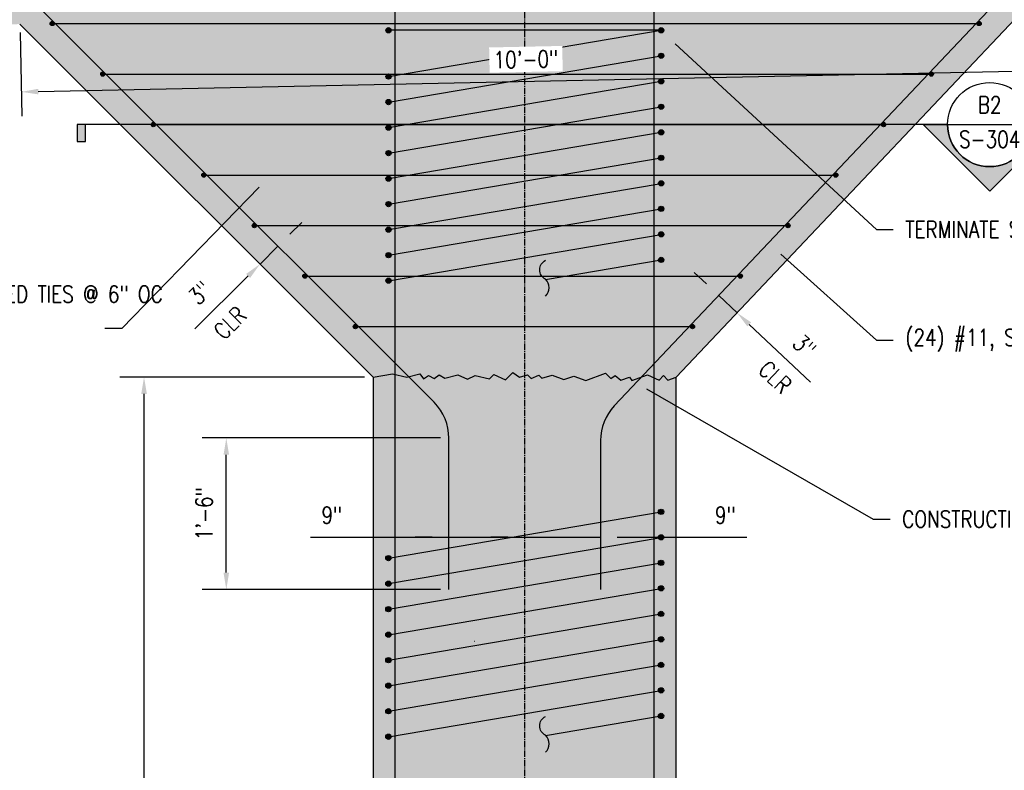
# Model space of a CAD drawing. Header units: inches. Extents: x -2185 to -513, y -77 to 231.
# Tile 9 of 12: x -1306 to -1189, y 76 to 166. Entities that reach past the tile are written whole.
import ezdxf
from ezdxf import colors
from ezdxf.entities.mleader import LeaderData, LeaderLine
from ezdxf.enums import TextEntityAlignment as Align
from ezdxf.math import Vec2, Vec3

# ---------------------------------------------------------------- set-up
doc = ezdxf.new("R2010")
doc.units = ezdxf.units.IN
doc.header["$MEASUREMENT"] = 0
doc.linetypes.add('CENTER2', pattern=[1.125, 0.75, -0.125, 0.125, -0.125])
for name, color, linetype in [('A-DETL', 3, 'Continuous'), ('A-DETL-GENF', 3, 'Continuous'), ('A-DETL-WIDE', 5, 'Continuous'), ('A-WALL-PATT', 8, 'Continuous'), ('G-ANNO-SYMB', 2, 'Continuous'), ('S-ANNO-DIMS', 1, 'Continuous'), ('S-ANNO-NOTE', 2, 'Continuous'), ('S-COLS', 2, 'Continuous'), ('S-GRID', 1, 'CENTER2')]:
    doc.layers.add(name, color=color, linetype=linetype)
doc.styles.add('Annotative', font='romans.shx', dxfattribs={"width": 0.8, "height": 0.125})
doc.styles.add('Arial', font='romans.shx', dxfattribs={"width": 0.8})
doc.dimstyles.new('Annotative', dxfattribs={"dimscale": 0, "dimtxt": 0.125, "dimasz": 0.125, "dimexe": 0.18, "dimexo": 0.0625, "dimgap": 0.09, "dimtad": 1, "dimdec": 3, "dimzin": 3, "dimdsep": 46, "dimlunit": 4, "dimtxsty": 'Annotative', "dimcen": 0.09, "dimclrt": 2, "dimazin": 2, "dimtfac": 1, "dimtdec": 3, "dimtmove": 0, "dimatfit": 0, "dimfxl": 1, "dimtfill": 1, "dimfrac": 2, "dimtolj": 1, "dimtzin": 0, "dimarcsym": 0})

# ---------------------------------------------------------------- blocks, each defined once
blk = doc.blocks.new('Reinforcing Bar Section_USACE - __5-V7-INTERIOR COLUMN SECTION')
h = blk.add_hatch(color=256)
h.dxf.hatch_style = 1
h.paths.add_polyline_path([(-1177.2, 10.66, 1), (-1177.83, 10.66, 1)])
blk.add_circle((-1177.51, 10.66), 0.312)
blk = doc.blocks.new('*D81')
at = {"layer": 'Defpoints', "color": 0, "transparency": 16777216}
for p in [(-1245.98, 113.62), (-1254.98, 109.78), (-1245.98, 104.17)]:
    blk.add_point(p, dxfattribs=at)
at = {"layer": 'S-ANNO-DIMS', "color": 0, "lineweight": -2, "transparency": 16777216}
for p, q in [((-1271.43, 104.17), (-1254.98, 104.17)), ((-1256.98, 104.17), (-1258.98, 104.17)), ((-1254.98, 104.17), (-1245.98, 104.17)), ((-1254.98, 104.17), (-1245.98, 104.17)), ((-1243.98, 104.17), (-1241.98, 104.17))]:
    blk.add_line(p, q, dxfattribs=at)
at = {"layer": 'S-ANNO-DIMS', "color": 0, "transparency": 16777216}
for points in [[(-1256.98, 104.5), (-1256.98, 103.83), (-1254.98, 104.17)], [(-1243.98, 104.5), (-1243.98, 103.83), (-1245.98, 104.17)]]:
    blk.add_solid(points, dxfattribs=at)
at = {"layer": 'S-ANNO-DIMS', "color": 2, "lineweight": -3, "transparency": 16777216, "insert": (-1268.88, 106.8), "char_height": 2, "attachment_point": 5, "style": 'Annotative', "bg_fill": 3, "box_fill_scale": 1.25, "bg_fill_color": 256, "bg_fill_true_color": 13158600, "bg_fill_transparency": 0}
blk.add_mtext('\\A1;9"', dxfattribs=at)
blk = doc.blocks.new('*D82')
at = {"layer": 'Defpoints', "color": 0, "transparency": 16777216}
for p in [(-1245.98, 113.62), (-1236.98, 109.22), (-1236.98, 104.17)]:
    blk.add_point(p, dxfattribs=at)
at = {"layer": 'S-ANNO-DIMS', "color": 0, "lineweight": -2, "transparency": 16777216}
for p, q in [((-1247.98, 104.17), (-1249.98, 104.17)), ((-1245.98, 104.17), (-1236.98, 104.17)), ((-1234.98, 104.17), (-1219.6, 104.17))]:
    blk.add_line(p, q, dxfattribs=at)
at = {"layer": 'S-ANNO-DIMS', "color": 0, "transparency": 16777216}
for points in [[(-1247.98, 104.5), (-1247.98, 103.83), (-1245.98, 104.17)], [(-1234.98, 104.5), (-1234.98, 103.83), (-1236.98, 104.17)]]:
    blk.add_solid(points, dxfattribs=at)
at = {"layer": 'S-ANNO-DIMS', "color": 2, "lineweight": -3, "transparency": 16777216, "insert": (-1222.15, 106.8), "char_height": 2, "attachment_point": 5, "style": 'Annotative', "bg_fill": 3, "box_fill_scale": 1.25, "bg_fill_color": 256, "bg_fill_true_color": 13158600, "bg_fill_transparency": 0}
blk.add_mtext('\\A1;9"', dxfattribs=at)
blk = doc.blocks.new('*D83')
at = {"layer": 'Defpoints', "color": 0, "transparency": 16777216}
for p in [(-1281.41, 115.97), (-1254.98, 115.97), (-1254.98, 97.97)]:
    blk.add_point(p, dxfattribs=at)
at = {"layer": 'S-ANNO-DIMS', "color": 0, "lineweight": -2, "transparency": 16777216}
for p, q in [((-1255.98, 115.97), (-1284.29, 115.97)), ((-1281.41, 99.97), (-1281.41, 113.97)), ((-1255.98, 97.97), (-1284.29, 97.97))]:
    blk.add_line(p, q, dxfattribs=at)
at = {"layer": 'S-ANNO-DIMS', "color": 0, "transparency": 16777216}
for points in [[(-1281.74, 113.97), (-1281.08, 113.97), (-1281.41, 115.97)], [(-1281.74, 99.97), (-1281.08, 99.97), (-1281.41, 97.97)]]:
    blk.add_solid(points, dxfattribs=at)
at = {"layer": 'S-ANNO-DIMS', "color": 2, "lineweight": -3, "transparency": 16777216, "insert": (-1284.04, 106.97), "char_height": 2, "width": 8.2186, "attachment_point": 5, "rotation": 90, "style": 'Annotative', "bg_fill": 3, "box_fill_scale": 1.25, "bg_fill_color": 256, "bg_fill_true_color": 13158600, "bg_fill_transparency": 0}
blk.add_mtext('\\A1;1\'-6"', dxfattribs=at)
blk = doc.blocks.new('*D48')
at = {"layer": 'Defpoints', "color": 0, "transparency": 16777216}
for p in [(-1291.18, 123.21), (-1263.98, 123.21), (-1263.98, -5.41)]:
    blk.add_point(p, dxfattribs=at)
at = {"layer": 'S-ANNO-DIMS', "color": 0, "lineweight": -2, "transparency": 16777216}
for p, q in [((-1264.98, 123.21), (-1294.06, 123.21)), ((-1291.18, -3.41), (-1291.18, 121.21))]:
    blk.add_line(p, q, dxfattribs=at)
at = {"layer": 'S-ANNO-DIMS', "color": 0, "transparency": 16777216}
for points in [[(-1291.51, 121.21), (-1290.84, 121.21), (-1291.18, 123.21)], [(-1291.51, -3.41), (-1290.84, -3.41), (-1291.18, -5.41)]]:
    blk.add_solid(points, dxfattribs=at)
at = {"layer": 'S-ANNO-DIMS', "color": 2, "transparency": 16777216, "insert": (-1294.14, 58.9), "char_height": 2, "attachment_point": 5, "rotation": 90, "style": 'Annotative', "bg_fill": 3, "box_fill_scale": 1.25, "bg_fill_color": 256, "bg_fill_true_color": 13158600, "bg_fill_transparency": 0}
blk.add_mtext('\\A1;10\'-8 5/8"', dxfattribs=at)
blk = doc.blocks.new('*D56')
at = {"layer": 'Defpoints', "color": 0, "transparency": 16777216}
for p in [(-1185.98, 167.63), (-1305.91, 165.14), (-1185.81, 159.58)]:
    blk.add_point(p, dxfattribs=at)
at = {"layer": 'S-ANNO-DIMS', "color": 0, "lineweight": -2, "transparency": 16777216}
for p, q in [((-1185.96, 166.64), (-1185.75, 156.7)), ((-1305.89, 164.14), (-1305.68, 154.21)), ((-1303.74, 157.13), (-1187.81, 159.54))]:
    blk.add_line(p, q, dxfattribs=at)
at = {"layer": 'S-ANNO-DIMS', "color": 0, "transparency": 16777216}
for points in [[(-1187.82, 159.87), (-1187.8, 159.21), (-1185.81, 159.58)], [(-1303.75, 157.46), (-1303.74, 156.8), (-1305.74, 157.09)]]:
    blk.add_solid(points, dxfattribs=at)
at = {"layer": 'S-ANNO-DIMS', "color": 2, "transparency": 16777216, "insert": (-1245.83, 160.96), "char_height": 2, "attachment_point": 5, "rotation": 1.1899, "style": 'Annotative', "bg_fill": 3, "box_fill_scale": 1.25, "bg_fill_color": 256, "bg_fill_true_color": 13158600, "bg_fill_transparency": 0}
blk.add_mtext('\\A1;10\'-0"', dxfattribs=at)
blk = doc.blocks.new('*D64')
at = {"layer": 'Defpoints', "color": 0, "transparency": 16777216}
for p in [(-1276.36, 139.84), (-1278.48, 137.71), (-1277.4, 136.64)]:
    blk.add_point(p, dxfattribs=at)
at = {"layer": 'S-ANNO-DIMS', "color": 0, "lineweight": -2, "transparency": 16777216}
for p, q in [((-1273.87, 140.17), (-1272.46, 141.59)), ((-1275.28, 138.76), (-1277.4, 136.64)), ((-1278.82, 135.22), (-1285.13, 128.92))]:
    blk.add_line(p, q, dxfattribs=at)
at = {"layer": 'S-ANNO-DIMS', "color": 0, "transparency": 16777216}
for points in [[(-1274.11, 140.41), (-1273.63, 139.94), (-1275.28, 138.76)], [(-1279.05, 135.46), (-1278.58, 134.99), (-1277.4, 136.64)]]:
    blk.add_solid(points, dxfattribs=at)
at = {"layer": 'S-ANNO-DIMS', "color": 2, "transparency": 16777216, "insert": (-1284.54, 133.22), "char_height": 2, "attachment_point": 5, "rotation": 45, "style": 'Annotative', "bg_fill": 3, "box_fill_scale": 1.25, "bg_fill_color": 256, "bg_fill_true_color": 13158600, "bg_fill_transparency": 0}
blk.add_mtext('\\A1;3"', dxfattribs=at)
at = {"layer": 'S-ANNO-DIMS', "color": 2, "transparency": 16777216, "insert": (-1280.95, 129.64), "char_height": 2, "attachment_point": 5, "rotation": 45, "style": 'Annotative', "bg_fill": 3, "box_fill_scale": 1.25, "bg_fill_color": 256, "bg_fill_true_color": 13158600, "bg_fill_transparency": 0}
blk.add_mtext('\\A1;CLR', dxfattribs=at)
blk = doc.blocks.new('Reinforcing Bar Section_USACE - __4')
h = blk.add_hatch(color=256)
h.dxf.hatch_style = 1
h.paths.add_polyline_path([(-0.25, 0, 1), (0.25, 0, 1)])
blk.add_circle((0, 0), 0.25)
blk = doc.blocks.new('*D51')
at = {"layer": 'Defpoints', "color": 0, "transparency": 16777216}
for p in [(-1216.53, 139.68), (-1214.35, 137.62), (-1222.94, 132.9)]:
    blk.add_point(p, dxfattribs=at)
at = {"layer": 'S-ANNO-DIMS', "color": 0, "lineweight": -2, "transparency": 16777216}
for p, q in [((-1224.39, 134.28), (-1225.85, 135.65)), ((-1222.94, 132.9), (-1220.76, 130.84)), ((-1219.31, 129.47), (-1212.05, 122.61))]:
    blk.add_line(p, q, dxfattribs=at)
at = {"layer": 'S-ANNO-DIMS', "color": 0, "transparency": 16777216}
for points in [[(-1224.16, 134.52), (-1224.62, 134.03), (-1222.94, 132.9)], [(-1219.08, 129.71), (-1219.54, 129.23), (-1220.76, 130.84)]]:
    blk.add_solid(points, dxfattribs=at)
at = {"layer": 'S-ANNO-DIMS', "color": 2, "transparency": 16777216, "insert": (-1212.76, 126.9), "char_height": 2, "attachment_point": 5, "rotation": 316.6078, "style": 'Annotative', "bg_fill": 3, "box_fill_scale": 1.25, "bg_fill_color": 256, "bg_fill_true_color": 13158600, "bg_fill_transparency": 0}
blk.add_mtext('\\A1;3"', dxfattribs=at)
at = {"layer": 'S-ANNO-DIMS', "color": 2, "transparency": 16777216, "insert": (-1216.24, 123.21), "char_height": 2, "attachment_point": 5, "rotation": 316.6078, "style": 'Annotative', "bg_fill": 3, "box_fill_scale": 1.25, "bg_fill_color": 256, "bg_fill_true_color": 13158600, "bg_fill_transparency": 0}
blk.add_mtext('\\A1;CLR', dxfattribs=at)
blk = doc.blocks.new('*U22')
at = {"lineweight": -3}
blk.add_hatch(color=256, dxfattribs=at).paths.add_polyline_path([(-6.7105, 0), (-6.773, 0), (-6.773, -0.125), (-6.7105, -0.125)])
h = blk.add_hatch(color=256, dxfattribs=at)
edge = h.paths.add_edge_path()
edge.add_line((0.3125, 0), (0.4947, 0))
edge.add_line((0.4947, 0), (0, -0.4947))
edge.add_line((0, -0.4947), (-0.4947, 0))
edge.add_line((-0.4947, 0), (-0.3125, 0))
edge.add_arc((0, 0), 0.3125, 180, 360)
at = {"linetype": 'Continuous', "lineweight": -3}
blk.add_line((-0.3125, 0), (-6.773, 0), dxfattribs=at)
at = {"lineweight": -3}
for p, q in [((-0.4947, 0), (0, -0.4947)), ((-0.3125, 0), (0.3125, 0)), ((0, -0.4947), (0.4947, 0))]:
    blk.add_line(p, q, dxfattribs=at)
at = {"lineweight": -3, "flags": 128}
blk.add_lwpolyline([(-6.7105, 0), (-6.773, 0), (-6.773, -0.125), (-6.7105, -0.125), (-6.7105, 0)], close=True, dxfattribs=at)
blk.add_lwpolyline([(0.3125, 0), (0.4947, 0), (0, -0.4947), (-0.4947, 0), (-0.3125, 0, 1), (0.3125, 0)], format="xyb", close=True, dxfattribs=at)
blk.add_lwpolyline([(0.3125, -0.0156), (0.3125, -0.0156)], dxfattribs=at)
blk.add_lwpolyline([(0.3125, -0.0156), (0.3125, -0.0156)], dxfattribs=at)
at = {"lineweight": -3}
blk.add_circle((0, 0), 0.3125, dxfattribs=at)
at = {"linetype": 'Continuous', "lineweight": -3, "style": 'Arial'}
blk.add_attdef('X#', text='', height=0.0938, dxfattribs=at).set_placement((0, 0.0469), align=Align.BOTTOM_CENTER)
blk.add_attdef('X-###', text='', height=0.0938, dxfattribs=at).set_placement((0, -0.0469), align=Align.TOP_CENTER)

msp = doc.modelspace()

# ---------------------------------------------------------------- hatches: boundary and pattern name
at = {"layer": 'A-WALL-PATT', "lineweight": -3}
h = msp.add_hatch(dxfattribs=at)
h.set_pattern_fill('AR-CONC', color=8, style=0)
h.set_pattern_definition([(50, (0, -5.7427), (7.172602, -0.627521), [0.75, -8.25]), (355, (0, -5.743), (-1.387513, 7.52192), [0.6, -6.6]), (100.45144, (0.598, -5.795), (5.78509, 6.8944), [0.6374, -7.01142]), (46.1842, (0, -3.743), (10.672413, -1.65519), [1.125, -12.375]), (96.6356, (0.889, -3.881), (9.34662, 9.741186), [0.9561, -10.51714]), (351.1842, (0, -3.743), (9.34662, 9.74119), [0.9, -9.9]), (21, (1, -4.2427), (5.96907, -4.02619), [0.75, -8.25]), (326, (1, -4.243), (2.433153, 7.2515), [0.6, -6.6]), (71.45144, (1.4974, -4.578), (8.402224, 3.22531), [0.6374, -7.01142]), (37.5, (0, -5.7427), (0.1215986, 3.3289385), [0, -6.52, 0, -6.7, 0, -6.625]), (7.5, (0, -5.7427), (2.630695, 3.944117), [0, -3.82, 0, -6.37, 0, -2.525]), (327.5, (-2.23, -5.7427), (5.3382244, -0.2255487), [0, -2.5, 0, -7.8, 0, -10.35]), (317.5, (-3.23, -5.7427), (5.831862, 1.00105), [0, -3.25, 0, -5.18, 0, -7.35])])
h.paths.add_polyline_path([(-1161.9761, 168.1334), (-1185.9761, 167.6349), (-1227.9761, 123.2089), (-1227.9761, -5.3677), (-1229.1076, -5.7349), (-1229.6379, -5.2046), (-1230.1683, -5.7349), (-1231.5277, -5.101), (-1233.4071, -5.785), (-1233.6939, -5.3754), (-1234.6908, -5.7383), (-1235.3589, -5.1777), (-1235.8873, -5.5476), (-1236.5235, -4.9114), (-1238.8727, -5.7664), (-1240.2823, -5.2534), (-1241.4569, -5.6809), (-1242.8664, -5.1679), (-1244.0738, -5.4914), (-1244.4274, -5.1378), (-1245.3337, -5.5605), (-1245.7776, -5.1166), (-1246.7435, -5.3754), (-1247.5312, -4.8238), (-1248.4151, -5.7077), (-1249.7746, -5.0738), (-1250.3049, -5.6041), (-1252.0093, -5.2074), (-1252.9157, -5.63), (-1254.0485, -5.1017), (-1255.6156, -5.4924), (-1256.2651, -5.1174), (-1256.8795, -5.5476), (-1257.529, -5.1726), (-1258.1434, -5.6028), (-1258.5735, -4.9884), (-1260.1256, -5.3754), (-1261.8042, -4.9847), (-1263.9761, -5.3677), (-1263.9761, 123.2089), (-1305.9109, 165.1437), (-1329.9761, 164.6438), (-1341.8145, 176.4822), (-1351.3196, 176.2867), (-1351.7151, 188.7789), (-1350.7314, 189.3103), (-1352.7621, 190.2466), (-1351.7784, 190.7779), (-1351.984, 197.2728), (-1099.1377, 202.4725), (-1099.0038, 195.9605), (-1099.9933, 195.44), (-1097.9731, 194.4813), (-1098.9627, 193.9609), (-1098.7054, 181.4501), (-1150.1743, 180.3811)])
h.paths.add_polyline_path([(-1330.4287, 169.5801), (-1325.7362, 170.9407), (-1327.4999, 177.0235), (-1332.1923, 175.663)], flags=24)

# ---------------------------------------------------------------- linework, layer by layer
at = {"layer": 'A-DETL', "lineweight": -3}
for p, q in [((-1262.1446, 158.9102), (-1229.7696, 164.4123)), ((-1262.1446, 155.879), (-1229.7696, 161.381)), ((-1262.1446, 152.8477), (-1229.7696, 158.3498)), ((-1262.1446, 149.8165), (-1229.7696, 155.3185)), ((-1262.1446, 146.7852), (-1229.7696, 152.2873)), ((-1262.1446, 143.754), (-1229.7696, 149.256)), ((-1262.1446, 140.7227), (-1229.7696, 146.2248)), ((-1262.1446, 137.6915), (-1229.7696, 143.1935)), ((-1262.1446, 134.6602), (-1229.7696, 140.1623)), ((-1243.5158, 134.7981), (-1229.7696, 137.131)), ((-1262.1636, 101.6945), (-1229.7886, 107.1966)), ((-1262.1636, 98.6633), (-1229.7886, 104.1654)), ((-1262.1636, 95.632), (-1229.7886, 101.1341)), ((-1262.1636, 92.6008), (-1229.7886, 98.1029)), ((-1262.1636, 89.5695), (-1229.7886, 95.0716)), ((-1262.1636, 86.5383), (-1229.7886, 92.0404)), ((-1262.1636, 83.507), (-1229.7886, 89.0091)), ((-1262.1636, 80.4758), (-1229.7886, 85.9779)), ((-1243.5141, 80.6136), (-1229.7886, 82.9466))]:
    msp.add_line(p, q, dxfattribs=at)
at = {"layer": 'A-DETL'}
for p, q in [((-1290.0772, 153.2089), (-1203.3614, 153.2089)), ((-1284.0772, 147.2089), (-1209.0337, 147.2089)), ((-1266.0772, 129.2089), (-1226.0508, 129.2089))]:
    msp.add_line(p, q, dxfattribs=at)
at = {"layer": 'A-DETL', "lineweight": -3}
for points in [[(-1243.5158, 132.8293, 0.44469329), (-1243.5158, 134.8293, -0.60352966), (-1243.5158, 137.0793)], [(-1243.5141, 78.6449, 0.44469329), (-1243.5141, 80.6449, -0.60352966), (-1243.5141, 82.8949)]]:
    msp.add_lwpolyline(points, format="xyb", dxfattribs=at)
msp.add_lwpolyline([(-1263.9761, 123.2089), (-1261.6603, 123.5996), (-1259.9817, 123.2089), (-1258.4297, 123.5959), (-1257.9995, 122.9815), (-1257.3851, 123.4117), (-1256.7356, 123.0367), (-1256.1212, 123.4669), (-1255.4717, 123.0919), (-1253.9047, 123.4826), (-1252.7718, 122.9543), (-1251.8655, 123.377), (-1250.161, 122.9802), (-1249.6307, 123.5106), (-1248.2712, 122.8766), (-1247.3874, 123.7605), (-1246.5996, 123.2089), (-1245.6337, 123.4677), (-1245.1898, 123.0239), (-1244.2835, 123.4465), (-1243.93, 123.093), (-1242.7226, 123.4165), (-1241.313, 122.9034), (-1240.1384, 123.331), (-1238.7289, 122.8179), (-1236.3796, 123.673), (-1235.7434, 123.0368), (-1235.2151, 123.4067), (-1234.5469, 122.8461), (-1233.55, 123.2089), (-1233.2632, 122.7994), (-1231.3839, 123.4834), (-1230.0244, 122.8495), (-1229.4941, 123.3798), (-1228.9637, 122.8495), (-1227.9761, 123.2089)], dxfattribs=at)
at = {"layer": 'A-DETL-WIDE', "lineweight": -3}
msp.add_line((-1251.9193, 91.7843), (-1251.9761, 91.7843), dxfattribs=at)
at = {"layer": 'S-COLS', "lineweight": -3}
for p, q in [((-1185.9761, 167.6349), (-1227.9761, 123.2089)), ((-1305.9109, 165.1437), (-1263.9761, 123.2089))]:
    msp.add_line(p, q, dxfattribs=at)
at = {"layer": 'S-GRID', "lineweight": -3}
msp.add_line((-1245.9761, -73.7994), (-1245.9761, 224.6749), dxfattribs=at)

# ---------------------------------------------------------------- block references
at = {"layer": 'A-DETL-GENF', "lineweight": -3}
for name, p in [('Reinforcing Bar Section_USACE - __5-V7-INTERIOR COLUMN SECTION', (-52.2567, 153.7543)), ('Reinforcing Bar Section_USACE - __5-V7-INTERIOR COLUMN SECTION', (-52.2567, 150.723)), ('Reinforcing Bar Section_USACE - __5-V7-INTERIOR COLUMN SECTION', (-84.6317, 148.2522)), ('Reinforcing Bar Section_USACE - __5-V7-INTERIOR COLUMN SECTION', (-52.2567, 147.6918)), ('Reinforcing Bar Section_USACE - __5-V7-INTERIOR COLUMN SECTION', (-84.6317, 145.221)), ('Reinforcing Bar Section_USACE - __5-V7-INTERIOR COLUMN SECTION', (-52.2567, 144.6605)), ('Reinforcing Bar Section_USACE - __4', (-1290.0772, 153.2089)), ('Reinforcing Bar Section_USACE - __4', (-1203.3614, 153.2089)), ('Reinforcing Bar Section_USACE - __5-V7-INTERIOR COLUMN SECTION', (-84.6317, 142.1897)), ('Reinforcing Bar Section_USACE - __5-V7-INTERIOR COLUMN SECTION', (-52.2567, 141.6293)), ('Reinforcing Bar Section_USACE - __5-V7-INTERIOR COLUMN SECTION', (-84.6317, 139.1585)), ('Reinforcing Bar Section_USACE - __5-V7-INTERIOR COLUMN SECTION', (-52.2567, 138.598)), ('Reinforcing Bar Section_USACE - __4', (-1284.0772, 147.2089)), ('Reinforcing Bar Section_USACE - __4', (-1209.0337, 147.2089)), ('Reinforcing Bar Section_USACE - __5-V7-INTERIOR COLUMN SECTION', (-84.6317, 136.1272)), ('Reinforcing Bar Section_USACE - __5-V7-INTERIOR COLUMN SECTION', (-52.2567, 135.5668)), ('Reinforcing Bar Section_USACE - __5-V7-INTERIOR COLUMN SECTION', (-84.6317, 133.096)), ('Reinforcing Bar Section_USACE - __5-V7-INTERIOR COLUMN SECTION', (-52.2567, 132.5355)), ('Reinforcing Bar Section_USACE - __5-V7-INTERIOR COLUMN SECTION', (-84.6317, 130.0647)), ('Reinforcing Bar Section_USACE - __5-V7-INTERIOR COLUMN SECTION', (-52.2567, 129.5043)), ('Reinforcing Bar Section_USACE - __4', (-1214.7061, 141.2089)), ('Reinforcing Bar Section_USACE - __5-V7-INTERIOR COLUMN SECTION', (-84.6317, 127.0335)), ('Reinforcing Bar Section_USACE - __5-V7-INTERIOR COLUMN SECTION', (-52.2567, 126.473)), ('Reinforcing Bar Section_USACE - __5-V7-INTERIOR COLUMN SECTION', (-84.6317, 124.0022)), ('Reinforcing Bar Section_USACE - __4', (-1220.3784, 135.2089)), ('Reinforcing Bar Section_USACE - __4', (-1266.0772, 129.2089)), ('Reinforcing Bar Section_USACE - __4', (-1226.0508, 129.2089)), ('Reinforcing Bar Section_USACE - __5-V7-INTERIOR COLUMN SECTION', (-52.2758, 96.5386)), ('Reinforcing Bar Section_USACE - __5-V7-INTERIOR COLUMN SECTION', (-52.2758, 93.5073)), ('Reinforcing Bar Section_USACE - __5-V7-INTERIOR COLUMN SECTION', (-84.6508, 91.0365)), ('Reinforcing Bar Section_USACE - __5-V7-INTERIOR COLUMN SECTION', (-52.2758, 90.4761)), ('Reinforcing Bar Section_USACE - __5-V7-INTERIOR COLUMN SECTION', (-84.6508, 88.0053)), ('Reinforcing Bar Section_USACE - __5-V7-INTERIOR COLUMN SECTION', (-52.2758, 87.4448)), ('Reinforcing Bar Section_USACE - __5-V7-INTERIOR COLUMN SECTION', (-84.6508, 84.974)), ('Reinforcing Bar Section_USACE - __5-V7-INTERIOR COLUMN SECTION', (-52.2758, 84.4136)), ('Reinforcing Bar Section_USACE - __5-V7-INTERIOR COLUMN SECTION', (-84.6508, 81.9428)), ('Reinforcing Bar Section_USACE - __5-V7-INTERIOR COLUMN SECTION', (-52.2758, 81.3823)), ('Reinforcing Bar Section_USACE - __5-V7-INTERIOR COLUMN SECTION', (-84.6508, 78.9115)), ('Reinforcing Bar Section_USACE - __5-V7-INTERIOR COLUMN SECTION', (-52.2758, 78.3511)), ('Reinforcing Bar Section_USACE - __5-V7-INTERIOR COLUMN SECTION', (-84.6508, 75.8803)), ('Reinforcing Bar Section_USACE - __5-V7-INTERIOR COLUMN SECTION', (-52.2758, 75.3198)), ('Reinforcing Bar Section_USACE - __5-V7-INTERIOR COLUMN SECTION', (-84.6508, 72.849)), ('Reinforcing Bar Section_USACE - __5-V7-INTERIOR COLUMN SECTION', (-52.2758, 72.2886)), ('Reinforcing Bar Section_USACE - __5-V7-INTERIOR COLUMN SECTION', (-84.6508, 69.8178))]:
    msp.add_blockref(name, p, dxfattribs=at)

# ---------------------------------------------------------------- leaders
at = {"layer": 'S-ANNO-NOTE', "lineweight": -3}
ml = msp.add_multileader_mtext('Standard', dxfattribs=at)
ml.set_content('\\pxt3.2,6.4,9.6,12.8,16,19.2,22.4,25.6,28.8,32,35.2,38.4,41.6,44.8,48,51.2,54.4,57.6,60.8,64,67.2,70.4,73.6,76.8,80,83.2,86.4,89.6,92.8,96,99.2,102.4;{\\C256;SEE PLAN S-104 FOR ROOF SLAB REINFORCING }', color=256, style='Annotative')
ml.set_leader_properties(color=1, linetype='ByLayer', lineweight=-1)
ml.build(insert=Vec2(0, 0))
ml.multileader.update_dxf_attribs({"text_right_attachment_type": 3, "dogleg_length": 0.125, "arrow_head_size": 2, "scale": 16})
ctx = ml.context
ctx.base_point, ctx.scale, ctx.char_height, ctx.arrow_head_size, ctx.landing_gap_size, ctx.plane_origin = Vec3(-1421.0387, 159.6658), 16, 2, 2, 1.44, Vec3(-1431.9209, 185.0032)
ctx.right_attachment = 3
notes = []
notes.append((ctx, [(0, (1, 1, 0), (-1423.0387, 159.6658), (1, 0), 2, [(2, [(-1419.6166, 175.4077), (-1426.5753, 191.6487)], 0, [])])]))
ctx.mtext.insert, ctx.mtext.width, ctx.mtext.defined_height, ctx.mtext.flow_direction = Vec3(-1419.5987, 160.6658), 34.61305, 4.6939, 5
ml = msp.add_multileader_mtext('Standard', dxfattribs=at)
ml.set_content('\\pxt3.2,6.4,9.6,12.8,16,19.2,22.4,25.6,28.8,32,35.2,38.4,41.6,44.8,48,51.2,54.4,57.6,60.8,64,67.2,70.4,73.6,76.8,80,83.2,86.4,89.6,92.8,96,99.2,102.4;#8 DIAGONAL BARS\\PMATCH ROOF REINF CONTINUOUS BAR SPACING, MAX 8" OC', color=256, style='Annotative')
ml.set_leader_properties(color=1, linetype='ByLayer', lineweight=-1)
ml.build(insert=Vec2(0, 0))
ml.multileader.update_dxf_attribs({"text_right_attachment_type": 3, "dogleg_length": 0.125, "arrow_head_size": 2, "scale": 16})
ctx = ml.context
ctx.base_point, ctx.scale, ctx.char_height, ctx.arrow_head_size, ctx.landing_gap_size, ctx.plane_origin = Vec3(-1478.4401, 144.787), 16, 2, 2, 1.44, Vec3(-1486.437, 148.6295)
ctx.right_attachment = 3
notes.append((ctx, [(0, (1, 1, 0), (-1480.4401, 144.787), (1, 0), 2, [(0, [(-1489.6428, 171.3649)], 0, [])])]))
ctx.mtext.insert, ctx.mtext.width, ctx.mtext.defined_height, ctx.mtext.flow_direction = Vec3(-1477.0001, 145.9775), 40.281249, 4.6939, 5
ml = msp.add_multileader_mtext('Standard', dxfattribs=at)
ml.set_content('\\pxt3.2,6.4,9.6,12.8,16,19.2,22.4,25.6,28.8,32,35.2,38.4,41.6,44.8,48,51.2,54.4,57.6,60.8,64,67.2,70.4,73.6,76.8,80,83.2,86.4,89.6,92.8,96,99.2,102.4;6"X6" CHAMFER AT WALL TO ROOF JOINT, (TYP)', color=256, style='Annotative')
ml.set_leader_properties(color=1, linetype='ByLayer', lineweight=-1)
ml.build(insert=Vec2(0, 0))
ml.multileader.update_dxf_attribs({"text_right_attachment_type": 3, "dogleg_length": 0.125, "arrow_head_size": 2, "scale": 16})
ctx = ml.context
ctx.base_point, ctx.scale, ctx.char_height, ctx.arrow_head_size, ctx.landing_gap_size, ctx.plane_origin = Vec3(-1478.4401, 130.7362), 16, 2, 2, 1.44, Vec3(-1488.9328, 144.3938)
ctx.right_attachment = 3
notes.append((ctx, [(0, (1, 1, 0), (-1480.4401, 130.7362), (1, 0), 2, [(0, [(-1490.2746, 169.3188)], 0, [])])]))
ctx.mtext.insert, ctx.mtext.width, ctx.mtext.defined_height, ctx.mtext.flow_direction = Vec3(-1477.0001, 132.0696), 34.61305, 4.6939, 5
ml = msp.add_multileader_mtext('Standard', dxfattribs=at)
ml.set_content('TERMINATE SPIRAL 2" BELOW BOTTOM OF DROP PANEL ELEVATION', color=256, style='Annotative')
ml.set_leader_properties(color=1, lineweight=-1)
ml.build(insert=Vec2(0, 0))
ml.multileader.update_dxf_attribs({"text_right_attachment_type": 3, "dogleg_length": 0.125, "arrow_head_size": 2, "scale": 16})
ctx = ml.context
ctx.base_point, ctx.scale, ctx.char_height, ctx.arrow_head_size, ctx.landing_gap_size, ctx.plane_origin = Vec3(-1202.2144, 140.7452), 16, 2, 2, 1.44, Vec3(-1217.0978, 119.7403)
ctx.right_attachment = 3
notes.append((ctx, [(0, (1, 1, 0), (-1204.2144, 140.7452), (1, 0), 2, [(0, [(-1229.5828, 164.1618)], 0, [])])]))
ctx.mtext.insert, ctx.mtext.width, ctx.mtext.defined_height, ctx.mtext.flow_direction = Vec3(-1200.7744, 141.7452), 33.949788, 8.4339, 5
for ctx, leaders in notes:
    for number, flags, end, landing, length, lines in leaders:
        leader = LeaderData()
        leader.index, (leader.has_last_leader_line, leader.has_dogleg_vector, leader.attachment_direction) = number, flags
        leader.last_leader_point, leader.dogleg_vector, leader.dogleg_length = Vec3(end), Vec3(landing), length
        for number, points, colour, breaks in lines:
            line = LeaderLine()
            line.index, line.vertices, line.color, line.breaks = number, Vec3.list(points), colors.encode_raw_color(colour), breaks
            leader.lines.append(line)
        ctx.leaders.append(leader)

# ---------------------------------------------------------------- next in the draw order: dimensions: what is measured, and where the dimension line sits
at = {"layer": 'S-ANNO-DIMS', "lineweight": -3}
dim = msp.add_linear_dim(base=(-1245.9761, 104.1655), p1=(-1254.9761, 109.7843), p2=(-1245.9761, 113.6152), dimstyle='Annotative', override={"dimpost": '\\X', "dimsah": 1, "dimse1": 1, "dimse2": 1}, dxfattribs=at)
dim.commit()
dim.dimension.update_dxf_attribs({"geometry": '*D81', "text_midpoint": (-1268.8823, 103.8127), "dimtype": 160})

# ---------------------------------------------------------------- next in the draw order: dimensions: what is measured, and where the dimension line sits
dim = msp.add_linear_dim(base=(-1281.41, 115.9663), p1=(-1254.9761, 97.9663), p2=(-1254.9761, 115.9663), angle=90, dimstyle='Annotative', override={"dimdec": 0, "dimpost": '\\X'}, dxfattribs=at)
dim.commit()
dim.dimension.update_dxf_attribs({"geometry": '*D83', "text_midpoint": (-1281.41, 106.9663), "dimtype": 160})
dim = msp.add_linear_dim(base=(-1236.9761, 104.1655), p1=(-1245.9761, 113.6152), p2=(-1236.9761, 109.2203), dimstyle='Annotative', override={"dimpost": '\\X', "dimsah": 1, "dimse1": 1, "dimse2": 1}, dxfattribs=at)
dim.commit()
dim.dimension.update_dxf_attribs({"geometry": '*D82', "text_midpoint": (-1222.1481, 104.1655), "dimtype": 160})

# ---------------------------------------------------------------- next in the draw order: linework, layer by layer
at = {"layer": 'A-DETL-WIDE', "lineweight": -3}
for points in [[(-1206.6024, -53.4707), (-1224.6011, -53.4707, -0.41421356), (-1230.6011, -47.4707), (-1230.6011, 190.647, -0.37765426), (-1224.649, 195.8906), (-1206.649, 195.8906)], [(-1285.3498, -53.4707), (-1267.3511, -53.4707, 0.41421356), (-1261.3511, -47.4707), (-1261.3511, 189.7699, 0.37765426), (-1267.3032, 195.0134), (-1285.3032, 195.0134)]]:
    msp.add_lwpolyline(points, format="xyb", dxfattribs=at)
at = {"layer": 'S-COLS', "lineweight": -3}
for p, q in [((-1263.9761, 123.2089), (-1263.9761, -5.3677)), ((-1227.9761, -5.3677), (-1227.9761, 123.2089))]:
    msp.add_line(p, q, dxfattribs=at)

# ---------------------------------------------------------------- next in the draw order: leaders
at = {"layer": 'S-ANNO-NOTE', "lineweight": -3}
ml = msp.add_multileader_mtext('Standard', dxfattribs=at)
ml.set_content('CONSTRUCTION\\PJOINT', color=256, style='Annotative')
ml.set_leader_properties(color=1, linetype='ByLayer', lineweight=-1)
ml.build(insert=Vec2(0, 0))
ml.multileader.update_dxf_attribs({"text_right_attachment_type": 3, "dogleg_length": 0.125, "arrow_head_size": 2, "scale": 16})
ctx = ml.context
ctx.base_point, ctx.scale, ctx.char_height, ctx.arrow_head_size, ctx.landing_gap_size, ctx.plane_origin = Vec3(-1478.4401, 116.9216), 16, 2, 2, 1.44, Vec3(-1510.7017, 131.9589)
ctx.right_attachment = 3
notes = []
notes.append((ctx, [(1, (1, 1, 0), (-1480.4401, 116.9216), (1, 0), 2, [(0, [(-1493.9082, 166.3958)], 0, [])])]))
ctx.mtext.insert, ctx.mtext.width, ctx.mtext.flow_direction = Vec3(-1477.0001, 117.9216), 26.581359, 5
ml = msp.add_multileader_mtext('Standard', dxfattribs=at)
ml.set_content('\\pxt3.2,6.4,9.6,12.8,16,19.2,22.4,25.6,28.8,32,35.2,38.4,41.6,44.8,48,51.2,54.4,57.6,60.8,64,67.2,70.4,73.6,76.8,80,83.2,86.4,89.6,92.8,96,99.2,102.4;{\\C256;CONSTRUCTION JOINT }', color=256, style='Annotative')
ml.set_leader_properties(color=1, linetype='ByLayer', lineweight=-1)
ml.build(insert=Vec2(0, 0))
ml.multileader.update_dxf_attribs({"text_right_attachment_type": 3, "dogleg_length": 0.125, "arrow_head_size": 2, "scale": 16})
ctx = ml.context
ctx.base_point, ctx.scale, ctx.char_height, ctx.arrow_head_size, ctx.landing_gap_size, ctx.plane_origin = Vec3(-1202.5903, 106.3322), 16, 2, 2, 1.44, Vec3(-1221.5632, 97.0358)
ctx.right_attachment = 3
notes.append((ctx, [(0, (1, 1, 0), (-1204.5903, 106.3322), (1, 0), 2, [(0, [(-1233.2632, 122.7994)], 0, [])])]))
ctx.mtext.insert, ctx.mtext.width, ctx.mtext.defined_height, ctx.mtext.flow_direction = Vec3(-1201.1503, 107.3322), 34.61305, 4.6939, 5
for ctx, leaders in notes:
    for number, flags, end, landing, length, lines in leaders:
        leader = LeaderData()
        leader.index, (leader.has_last_leader_line, leader.has_dogleg_vector, leader.attachment_direction) = number, flags
        leader.last_leader_point, leader.dogleg_vector, leader.dogleg_length = Vec3(end), Vec3(landing), length
        for number, points, colour, breaks in lines:
            line = LeaderLine()
            line.index, line.vertices, line.color, line.breaks = number, Vec3.list(points), colors.encode_raw_color(colour), breaks
            leader.lines.append(line)
        ctx.leaders.append(leader)

# ---------------------------------------------------------------- next in the draw order: dimensions: what is measured, and where the dimension line sits
at = {"layer": 'S-ANNO-DIMS'}
dim = msp.add_aligned_dim(p1=(-1305.9109, 165.1437), p2=(-1185.9761, 167.6349), distance=-8.0562, dimstyle='Annotative', override={"dimpost": '\\X'}, dxfattribs=at)
dim.commit()
dim.dimension.update_dxf_attribs({"geometry": '*D56', "text_midpoint": (-1245.8308, 160.9647)})
dim = msp.add_aligned_dim(p1=(-1276.3596, 139.835), p2=(-1278.4809, 137.7137), distance=1.5217, text='<>\\XCLR', dimstyle='Annotative', override={"dimpost": '\\X', "dimse1": 1, "dimse2": 1}, dxfattribs=at)
dim.commit()
dim.dimension.update_dxf_attribs({"geometry": '*D64', "text_midpoint": (-1282.6792, 131.3633)})
dim = msp.add_linear_dim(base=(-1291.176, 123.2089), p1=(-1263.9761, -5.4058), p2=(-1263.9761, 123.2089), angle=90, dimstyle='Annotative', override={"dimpost": '\\X', "dimse1": 1}, dxfattribs=at)
dim.commit()
dim.dimension.update_dxf_attribs({"geometry": '*D48', "text_midpoint": (-1294.1398, 58.9016)})

# ---------------------------------------------------------------- next in the draw order: linework, layer by layer
at = {"layer": 'A-DETL'}
for p, q in [((-1302.0772, 165.2089), (-1192.0166, 165.2089)), ((-1296.0772, 159.2089), (-1197.689, 159.2089)), ((-1278.0772, 141.2089), (-1214.7061, 141.2089)), ((-1272.0772, 135.2089), (-1220.3784, 135.2089))]:
    msp.add_line(p, q, dxfattribs=at)
at = {"layer": 'A-DETL', "lineweight": -3}
msp.add_line((-1229.7696, 164.4123), (-1262.1446, 164.4123), dxfattribs=at)
at = {"layer": 'A-DETL-WIDE', "lineweight": -3}
for points in [[(-1136.6304, 196.7004), (-1160.6304, 196.2069, 0.20086242), (-1164.8671, 194.3301), (-1235.3361, 119.7907, 0.1916293), (-1236.9761, 115.6688), (-1236.9761, 97.9663)], [(-1254.9761, 97.9663), (-1254.9761, 115.9663, 0.19891237), (-1256.7335, 120.2089), (-1327.4549, 190.9303, 0.20426167), (-1331.8209, 192.6864), (-1351.4877, 192.282)]]:
    msp.add_lwpolyline(points, format="xyb", dxfattribs=at)

# ---------------------------------------------------------------- next in the draw order: block references
at = {"layer": 'A-DETL-GENF', "lineweight": -3}
for name, p in [('Reinforcing Bar Section_USACE - __4', (-1302.0772, 165.2089)), ('Reinforcing Bar Section_USACE - __4', (-1192.0166, 165.2089)), ('Reinforcing Bar Section_USACE - __5-V7-INTERIOR COLUMN SECTION', (-84.6317, 153.7543)), ('Reinforcing Bar Section_USACE - __4', (-1296.0772, 159.2089)), ('Reinforcing Bar Section_USACE - __4', (-1197.689, 159.2089)), ('Reinforcing Bar Section_USACE - __4', (-1278.0772, 141.2089)), ('Reinforcing Bar Section_USACE - __4', (-1272.0772, 135.2089))]:
    msp.add_blockref(name, p, dxfattribs=at)
at = {"layer": 'G-ANNO-SYMB', "lineweight": -3}
ref = msp.add_blockref('*U22', (-1190.7637, 153.2089), dxfattribs=dict(at, xscale=16, yscale=16, zscale=16))
ref.add_attrib('X-###', 'S-304', dxfattribs={"layer": '0', "color": 1, "linetype": 'Continuous', "lineweight": -2, "height": 2, "style": 'Arial', "width": 0.8}).set_placement((-1190.7637, 152.4589), align=Align.TOP_CENTER)
ref.add_attrib('X#', 'B2', dxfattribs={"layer": '0', "color": 1, "linetype": 'Continuous', "lineweight": -2, "height": 2, "style": 'Arial', "width": 0.8}).set_placement((-1190.7637, 153.9589), align=Align.BOTTOM_CENTER)

# ---------------------------------------------------------------- next in the draw order: dimensions: what is measured, and where the dimension line sits
at = {"layer": 'S-ANNO-DIMS'}
dim = msp.add_linear_dim(base=(-1222.9403, 132.9025), p1=(-1214.3539, 137.618), p2=(-1216.5339, 139.679), angle=136.607841, text='<>\\XCLR', dimstyle='Annotative', override={"dimpost": '\\X', "dimse1": 1, "dimse2": 1}, dxfattribs=at)
dim.commit()
dim.dimension.update_dxf_attribs({"geometry": '*D51', "text_midpoint": (-1214.5672, 124.9867), "dimtype": 161})

# ---------------------------------------------------------------- next in the draw order: leaders
at = {"layer": 'S-ANNO-NOTE', "lineweight": -3}
ml = msp.add_multileader_mtext('Standard', dxfattribs=at)
ml.set_content('\\pxt3.2,6.4,9.6,12.8,16,19.2,22.4,25.6,28.8,32,35.2,38.4,41.6,44.8,48,51.2,54.4,57.6,60.8,64,67.2,70.4,73.6,76.8,80,83.2,86.4,89.6,92.8,96,99.2,102.4;#4 CLOSED TIES @ 6" OC', color=256, style='Annotative')
ml.set_leader_properties(color=1, linetype='ByLayer', lineweight=-1)
ml.build(insert=Vec2(0, 0))
ml.multileader.update_dxf_attribs({"text_right_attachment_type": 3, "dogleg_length": 0.125, "arrow_head_size": 2, "scale": 16})
ctx = ml.context
ctx.base_point, ctx.scale, ctx.char_height, ctx.arrow_head_size, ctx.landing_gap_size, ctx.plane_origin = Vec3(-1318.5119, 133.062), 16, 2, 2, 1.44, Vec3(-1336.2939, 113.0524)
ctx.right_attachment = 3
notes = []
notes.append((ctx, [(1, (1, 1, 0), (-1293.8223, 128.9667), (-1, 0), 2, [(0, [(-1276.1316, 147.2089)], 0, [])])]))
ctx.mtext.insert, ctx.mtext.width, ctx.mtext.defined_height, ctx.mtext.flow_direction = Vec3(-1317.0719, 134.062), 20.397857, 4.6939, 5
ml = msp.add_multileader_mtext('Standard', dxfattribs=at)
ml.set_content('(24) #11, SEE C5/S-304', color=256, style='Annotative')
ml.set_leader_properties(color=1, lineweight=-1)
ml.build(insert=Vec2(0, 0))
ml.multileader.update_dxf_attribs({"text_right_attachment_type": 3, "dogleg_length": 0.125, "arrow_head_size": 2, "scale": 16})
ctx = ml.context
ctx.base_point, ctx.scale, ctx.char_height, ctx.arrow_head_size, ctx.landing_gap_size, ctx.plane_origin = Vec3(-1202.2144, 127.5829), 16, 2, 2, 1.44, Vec3(-1217.0978, 108.485)
ctx.right_attachment = 3
notes.append((ctx, [(0, (1, 1, 0), (-1204.2144, 127.5829), (1, 0), 2, [(0, [(-1217.0469, 139.1363)], 0, [])])]))
ctx.mtext.insert, ctx.mtext.width, ctx.mtext.defined_height, ctx.mtext.flow_direction = Vec3(-1200.7744, 128.9163), 33.949788, 8.4339, 5
for ctx, leaders in notes:
    for number, flags, end, landing, length, lines in leaders:
        leader = LeaderData()
        leader.index, (leader.has_last_leader_line, leader.has_dogleg_vector, leader.attachment_direction) = number, flags
        leader.last_leader_point, leader.dogleg_vector, leader.dogleg_length = Vec3(end), Vec3(landing), length
        for number, points, colour, breaks in lines:
            line = LeaderLine()
            line.index, line.vertices, line.color, line.breaks = number, Vec3.list(points), colors.encode_raw_color(colour), breaks
            leader.lines.append(line)
        ctx.leaders.append(leader)

doc.saveas('drawing.dxf')
